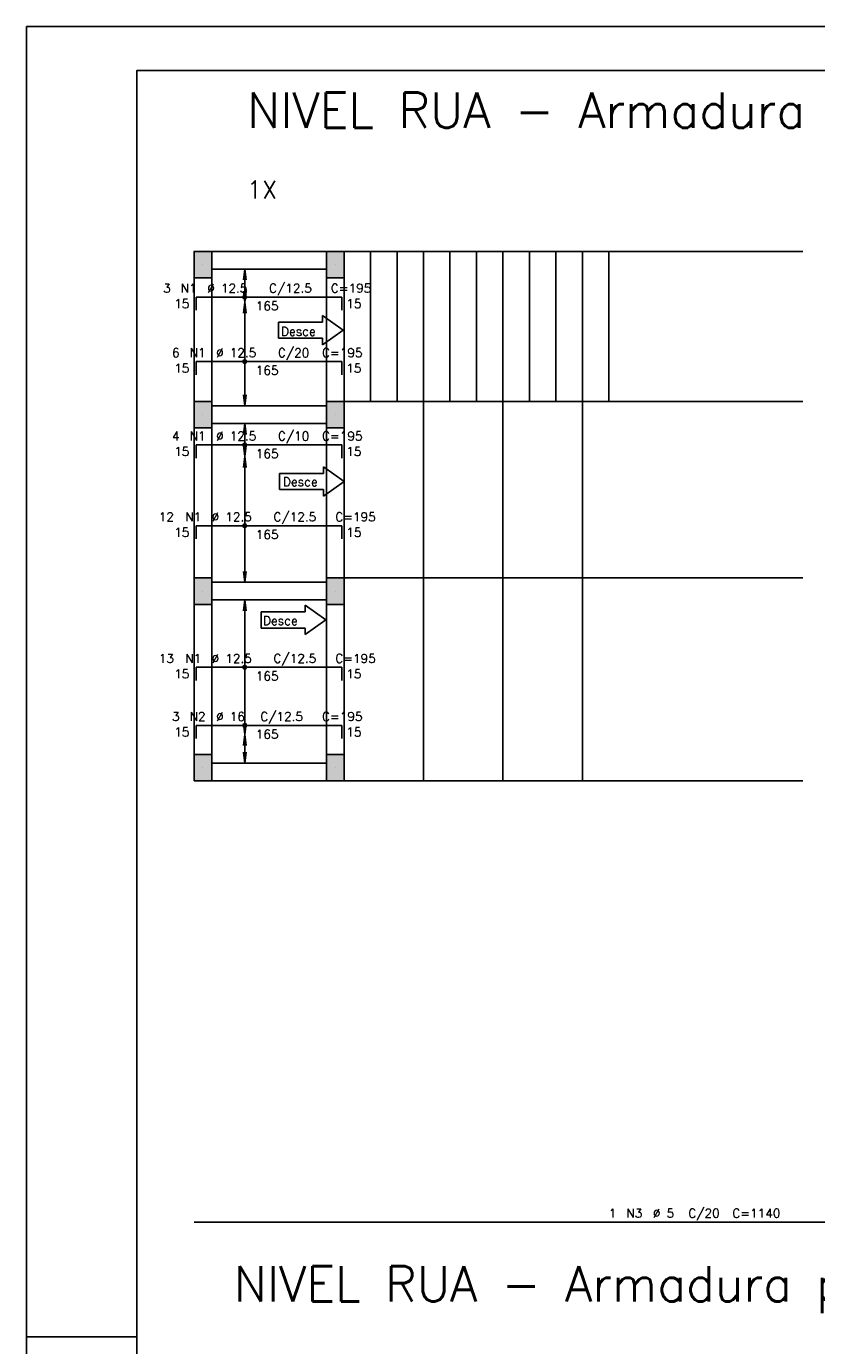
# Model space of a CAD drawing. Extents: x 0 to 84.1, y 0 to 59.4.
# Tile 3 of 10: x 0 to 17.9, y 29.5 to 59.4. Entities that reach past the tile are written whole.
import ezdxf

# ---------------------------------------------------------------- set-up
doc = ezdxf.new("R2010")
doc.units = 0
doc.header["$MEASUREMENT"] = 0
doc.linetypes.add('ESTILO_TQS_0002', pattern=[0.4, 0.1, -0.3])
for name, color, linetype in [('1', 1, 'CONTINUOUS'), ('2', 2, 'CONTINUOUS'), ('6', 6, 'CONTINUOUS'), ('7', 7, 'CONTINUOUS'), ('9', 9, 'CONTINUOUS')]:
    doc.layers.add(name, color=color, linetype=linetype)
doc.styles.get("Standard").update_dxf_attribs({"font": 'ROMANS.SHX'})

msp = doc.modelspace()

# ---------------------------------------------------------------- linework, layer by layer
at = {"layer": '1', "linetype": 'Continuous'}
for p, q in [((7.2, 54.3), (17.6, 54.3)), ((4, 54), (4, 54)), ((7, 54), (7, 54)), ((5.711428, 52.693327), (6.711428, 52.693327)), ((5.711428, 52.693327), (5.711428, 52.329832)), ((7.178094, 52.514988), (6.711428, 52.848321)), ((6.711428, 52.693327), (6.711428, 52.848321)), ((5.711428, 52.329832), (6.711428, 52.329832)), ((7.178094, 52.514988), (6.711428, 52.181654)), ((6.711428, 52.329832), (6.711428, 52.181654)), ((7.2, 50.9), (17.6, 50.9)), ((4, 50.6), (4, 50.6)), ((7, 50.6), (7, 50.6)), ((7.2, 49.085156), (6.733333, 49.418489)), ((6.733333, 49.263495), (6.733333, 49.418489)), ((5.733333, 49.263495), (6.733333, 49.263495)), ((5.733333, 49.263495), (5.733333, 48.9)), ((7.2, 49.085156), (6.733333, 48.751823)), ((5.733333, 48.9), (6.733333, 48.9)), ((6.733333, 48.9), (6.733333, 48.751823)), ((7.2, 46.9), (17.6, 46.9)), ((4, 46.6), (4, 46.6)), ((7, 46.6), (7, 46.6)), ((5.319392, 46.127705), (6.319392, 46.127705)), ((5.319392, 46.127705), (5.319392, 45.764209)), ((6.786059, 45.949365), (6.319392, 46.282699)), ((6.319392, 46.127705), (6.319392, 46.282699)), ((5.319392, 45.764209), (6.319392, 45.764209)), ((6.786059, 45.949365), (6.319392, 45.616032)), ((6.319392, 45.764209), (6.319392, 45.616032)), ((4, 42.6), (4, 42.6)), ((7, 42.6), (7, 42.6)), ((7.2, 42.3), (17.6, 42.3))]:
    msp.add_line(p, q, dxfattribs=at)
at = {"layer": '1', "linetype": 'ESTILO_TQS_0002'}
msp.add_line((4.94989, 43.557009), (4.94989, 43.35), dxfattribs=at)
at = {"layer": '1', "linetype": 'Continuous'}
for points in [[(6.8, 54.3), (4.2, 54.3)], [(7.2, 50.9), (7.2, 54.3), (7.8, 54.3), (7.8, 50.9), (7.2, 50.9)], [(7.8, 50.9), (7.8, 54.3), (8.4, 54.3), (8.4, 50.9), (7.8, 50.9)], [(8.4, 50.9), (8.4, 54.3), (9, 54.3), (9, 50.9), (8.4, 50.9)], [(9, 50.9), (9, 54.3), (9.6, 54.3), (9.6, 50.9), (9, 50.9)], [(9.6, 50.9), (9.6, 54.3), (10.2, 54.3), (10.2, 50.9), (9.6, 50.9)], [(10.2, 50.9), (10.2, 54.3), (10.8, 54.3), (10.8, 50.9), (10.2, 50.9)], [(10.8, 50.9), (10.8, 54.3), (11.4, 54.3), (11.4, 50.9), (10.8, 50.9)], [(11.4, 50.9), (11.4, 54.3), (12, 54.3), (12, 50.9), (11.4, 50.9)], [(12, 50.9), (12, 54.3), (12.6, 54.3), (12.6, 50.9), (12, 50.9)], [(12.6, 50.9), (12.6, 54.3), (13.2, 54.3), (13.2, 50.9), (12.6, 50.9)], [(4.2, 53.9), (6.8, 53.9)], [(3.8, 53.7), (3.8, 50.9)], [(4.2, 50.9), (4.2, 53.7)], [(6.8, 53.7), (6.8, 50.9)], [(7.2, 50.9), (7.2, 53.7)], [(7.2, 46.9), (7.2, 50.9), (9, 50.9), (9, 46.9), (7.2, 46.9)], [(9, 46.9), (9, 50.9), (10.8, 50.9), (10.8, 46.9), (9, 46.9)], [(10.8, 46.9), (10.8, 50.9), (12.6, 50.9), (12.6, 46.9), (10.8, 46.9)], [(6.8, 50.8), (4.2, 50.8)], [(3.8, 50.3), (3.8, 46.9)], [(4.2, 50.4), (6.8, 50.4)], [(4.2, 46.9), (4.2, 50.3)], [(6.8, 50.3), (6.8, 46.9)], [(7.2, 46.9), (7.2, 50.3)], [(6.8, 46.8), (4.2, 46.8)], [(7.2, 42.3), (7.2, 46.9), (9, 46.9), (9, 42.3), (7.2, 42.3)], [(9, 42.3), (9, 46.9), (10.8, 46.9), (10.8, 42.3), (9, 42.3)], [(10.8, 42.3), (10.8, 46.9), (12.6, 46.9), (12.6, 42.3), (10.8, 42.3)], [(4.2, 46.4), (6.8, 46.4)], [(3.8, 46.3), (3.8, 42.9)], [(4.2, 42.9), (4.2, 46.3)], [(6.8, 46.3), (6.8, 42.9)], [(7.2, 42.9), (7.2, 46.3)], [(6.8, 42.7), (4.2, 42.7)], [(4.2, 42.3), (6.8, 42.3)]]:
    msp.add_lwpolyline(points, dxfattribs=at)
at = {"layer": '2', "linetype": 'Continuous'}
for p, q in [((84.100006, 59.400002), (0, 59.400002)), ((0, 59.400002), (0, 0)), ((4.94989, 53.9), (4.917258, 53.652139)), ((4.94989, 53.15), (4.94989, 53.9)), ((4.94989, 53.9), (4.982522, 53.652139)), ((4.94989, 53.9), (4.94989, 53.9)), ((4.94989, 53.15), (4.917258, 53.397861)), ((4.94989, 53.15), (4.982522, 53.397861)), ((4.94989, 53.15), (4.917258, 52.902139)), ((4.94989, 50.8), (4.94989, 53.15)), ((4.94989, 53.15), (4.982522, 52.902139)), ((4.94989, 53.15), (4.94989, 53.15)), ((4.94989, 53.15), (4.94989, 53.15)), ((4.94989, 50.8), (4.917258, 51.047861)), ((4.94989, 50.8), (4.982522, 51.047861)), ((4.94989, 50.8), (4.94989, 50.8)), ((4.94989, 50.4), (4.917258, 50.152139)), ((4.94989, 49.65), (4.94989, 50.4)), ((4.94989, 50.4), (4.982522, 50.152139)), ((4.94989, 50.4), (4.94989, 50.4)), ((4.94989, 49.65), (4.917258, 49.897861)), ((4.94989, 49.65), (4.917258, 49.402139)), ((4.94989, 49.65), (4.982522, 49.897861)), ((4.94989, 46.8), (4.94989, 49.65)), ((4.94989, 49.65), (4.982522, 49.402139)), ((4.94989, 49.65), (4.94989, 49.65)), ((4.94989, 49.65), (4.94989, 49.65)), ((4.94989, 46.8), (4.917258, 47.047861)), ((4.94989, 46.8), (4.982522, 47.047861)), ((4.94989, 46.8), (4.94989, 46.8)), ((4.94989, 46.4), (4.917258, 46.152139)), ((4.94989, 43.35), (4.94989, 46.4)), ((4.94989, 46.4), (4.982522, 46.152139)), ((4.94989, 46.4), (4.94989, 46.4)), ((4.94989, 43.35), (4.917258, 43.597861)), ((4.94989, 43.35), (4.982522, 43.597861)), ((4.94989, 43.35), (4.917258, 43.102139)), ((4.94989, 43.35), (4.94989, 43.35)), ((4.94989, 42.7), (4.94989, 43.35)), ((4.94989, 43.35), (4.982522, 43.102139)), ((4.94989, 43.35), (4.94989, 43.35)), ((4.94989, 42.7), (4.917258, 42.947861)), ((4.94989, 42.7), (4.982522, 42.947861)), ((4.94989, 42.7), (4.94989, 42.7)), ((0, 29.700001), (0.5, 29.700001)), ((0.5, 29.700001), (1.5, 29.700001)), ((1.5, 29.700001), (2.5, 29.700001))]:
    msp.add_line(p, q, dxfattribs=at)
for points in [[(83.100006, 1), (2.5, 1), (2.5, 58.400002), (83.100006, 58.400002), (83.100006, 1)], [(3.8, 53.7), (4.2, 53.7), (4.2, 54.3), (3.8, 54.3), (3.8, 53.7)], [(6.8, 53.7), (7.2, 53.7), (7.2, 54.3), (6.8, 54.3), (6.8, 53.7)], [(3.8, 50.3), (4.2, 50.3), (4.2, 50.9), (3.8, 50.9), (3.8, 50.3)], [(6.8, 50.3), (7.2, 50.3), (7.2, 50.9), (6.8, 50.9), (6.8, 50.3)], [(3.8, 46.3), (4.2, 46.3), (4.2, 46.9), (3.8, 46.9), (3.8, 46.3)], [(6.8, 46.3), (7.2, 46.3), (7.2, 46.9), (6.8, 46.9), (6.8, 46.3)], [(3.8, 42.3), (4.2, 42.3), (4.2, 42.9), (3.8, 42.9), (3.8, 42.3)], [(6.8, 42.3), (7.2, 42.3), (7.2, 42.9), (6.8, 42.9), (6.8, 42.3)]]:
    msp.add_lwpolyline(points, dxfattribs=at)
for centre, radius in [((4.94989, 53.264926), 0.041625), ((4.94989, 53.264926), 0.02075), ((4.94989, 51.803167), 0.041625), ((4.94989, 51.803167), 0.02075), ((4.94989, 49.91525), 0.041625), ((4.94989, 49.91525), 0.02075), ((4.94989, 48.08225), 0.041625), ((4.94989, 48.08225), 0.02075), ((4.94989, 44.875), 0.041625), ((4.94989, 44.875), 0.02075), ((4.94989, 43.557009), 0.041625), ((4.94989, 43.557009), 0.02075)]:
    msp.add_circle(centre, radius, dxfattribs=at)
at = {"layer": '6', "linetype": 'Continuous'}
for p, q in [((3.85, 52.964926), (3.85, 53.264926)), ((3.85, 53.264926), (7.15, 53.264926)), ((7.15, 53.264926), (7.15, 52.964926)), ((3.85, 51.503167), (3.85, 51.803167)), ((3.85, 51.803167), (7.15, 51.803167)), ((7.15, 51.803167), (7.15, 51.503167)), ((3.85, 49.61525), (3.85, 49.91525)), ((3.85, 49.91525), (7.15, 49.91525)), ((7.15, 49.91525), (7.15, 49.61525)), ((3.85, 47.78225), (3.85, 48.08225)), ((3.85, 48.08225), (7.15, 48.08225)), ((7.15, 48.08225), (7.15, 47.78225)), ((3.85, 44.575), (3.85, 44.875)), ((3.85, 44.875), (7.15, 44.875)), ((7.15, 44.875), (7.15, 44.575)), ((3.85, 43.257009), (3.85, 43.557009)), ((3.85, 43.557009), (7.15, 43.557009)), ((7.15, 43.557009), (7.15, 43.257009)), ((3.8, 32.3), (26.6, 32.3))]:
    msp.add_line(p, q, dxfattribs=at)
at = {"layer": '9', "linetype": 'Continuous'}
for points in [[(3.8, 53.7), (4.2, 53.7), (4.2, 54.3)], [(3.8, 53.7), (4.2, 54.3), (3.8, 54.3)], [(3.8, 53.7), (3.8, 54.3), (3.8, 53.7)], [(6.8, 53.7), (7.2, 53.7), (7.2, 54.3)], [(6.8, 53.7), (7.2, 54.3), (6.8, 54.3)], [(6.8, 53.7), (6.8, 54.3), (6.8, 53.7)], [(3.8, 50.3), (4.2, 50.3), (4.2, 50.9)], [(3.8, 50.3), (4.2, 50.9), (3.8, 50.9)], [(3.8, 50.3), (3.8, 50.9), (3.8, 50.3)], [(6.8, 50.3), (7.2, 50.3), (7.2, 50.9)], [(6.8, 50.3), (7.2, 50.9), (6.8, 50.9)], [(6.8, 50.3), (6.8, 50.9), (6.8, 50.3)], [(3.8, 46.3), (4.2, 46.3), (4.2, 46.9)], [(3.8, 46.3), (4.2, 46.9), (3.8, 46.9)], [(3.8, 46.3), (3.8, 46.9), (3.8, 46.3)], [(6.8, 46.3), (7.2, 46.3), (7.2, 46.9)], [(6.8, 46.3), (7.2, 46.9), (6.8, 46.9)], [(6.8, 46.3), (6.8, 46.9), (6.8, 46.3)], [(3.8, 42.3), (4.2, 42.3), (4.2, 42.9)], [(3.8, 42.3), (4.2, 42.9), (3.8, 42.9)], [(3.8, 42.3), (3.8, 42.9), (3.8, 42.3)], [(6.8, 42.3), (7.2, 42.3), (7.2, 42.9)], [(6.8, 42.3), (7.2, 42.9), (6.8, 42.9)], [(6.8, 42.3), (6.8, 42.9), (6.8, 42.3)]]:
    msp.add_solid(points, dxfattribs=at)

# ---------------------------------------------------------------- texts
at = {"layer": '1', "linetype": 'Continuous'}
for s, height, p in [('1X', 0.4, (5, 55.5)), ('Desce', 0.2, (5.769522, 52.387926)), ('Desce', 0.2, (5.813333, 48.98)), ('Desce', 0.2, (5.360585, 45.831274))]:
    msp.add_text(s, height=height, dxfattribs=at).set_placement(p)
at = {"layer": '2', "linetype": 'Continuous'}
for s, p in [('3', (3.1, 53.364926)), ('N1', (3.5, 53.364926)), ('%%c 12.5', (4.1, 53.364926)), ('C/12.5', (5.5, 53.364926)), ('C=195', (6.9, 53.364926)), ('15', (3.35, 53.014926)), ('165', (5.2, 52.964926)), ('15', (7.25, 53.014926)), ('6', (3.3, 51.903167)), ('N1', (3.7, 51.903167)), ('%%c 12.5', (4.3, 51.903167)), ('C/20', (5.7, 51.903167)), ('C=195', (6.7, 51.903167)), ('15', (3.35, 51.553167)), ('15', (7.25, 51.553167)), ('165', (5.2, 51.503167)), ('4', (3.3, 50.01525)), ('N1', (3.7, 50.01525)), ('%%c 12.5', (4.3, 50.01525)), ('C/10', (5.7, 50.01525)), ('C=195', (6.7, 50.01525)), ('15', (3.35, 49.66525)), ('165', (5.2, 49.61525)), ('15', (7.25, 49.66525)), ('12', (3, 48.18225)), ('N1', (3.6, 48.18225)), ('%%c 12.5', (4.2, 48.18225)), ('C/12.5', (5.6, 48.18225)), ('C=195', (7, 48.18225)), ('15', (3.35, 47.83225)), ('165', (5.2, 47.78225)), ('15', (7.25, 47.83225)), ('13', (3, 44.975)), ('N1', (3.6, 44.975)), ('%%c 12.5', (4.2, 44.975)), ('C/12.5', (5.6, 44.975)), ('C=195', (7, 44.975)), ('15', (3.35, 44.625)), ('165', (5.2, 44.575)), ('15', (7.25, 44.625)), ('3', (3.3, 43.657009)), ('N2', (3.7, 43.657009)), ('%%c 16', (4.3, 43.657009)), ('C/12.5', (5.3, 43.657009)), ('C=195', (6.7, 43.657009)), ('15', (3.35, 43.307009)), ('165', (5.2, 43.257009)), ('15', (7.25, 43.307009)), ('1', (13.2, 32.4)), ('N3', (13.6, 32.4)), ('%%c 5', (14.2, 32.4)), ('C/20', (15, 32.4)), ('C=1140', (16, 32.4))]:
    msp.add_text(s, height=0.2, dxfattribs=at).set_placement(p)
at = {"layer": '7', "linetype": 'Continuous'}
for s, p in [('NIVEL RUA - Armadura negativa horizontal', (5, 57.1)), ('NIVEL RUA - Armadura positiva horizontal', (4.7, 30.5))]:
    msp.add_text(s, height=0.8, dxfattribs=at).set_placement(p)

doc.saveas('drawing.dxf')
